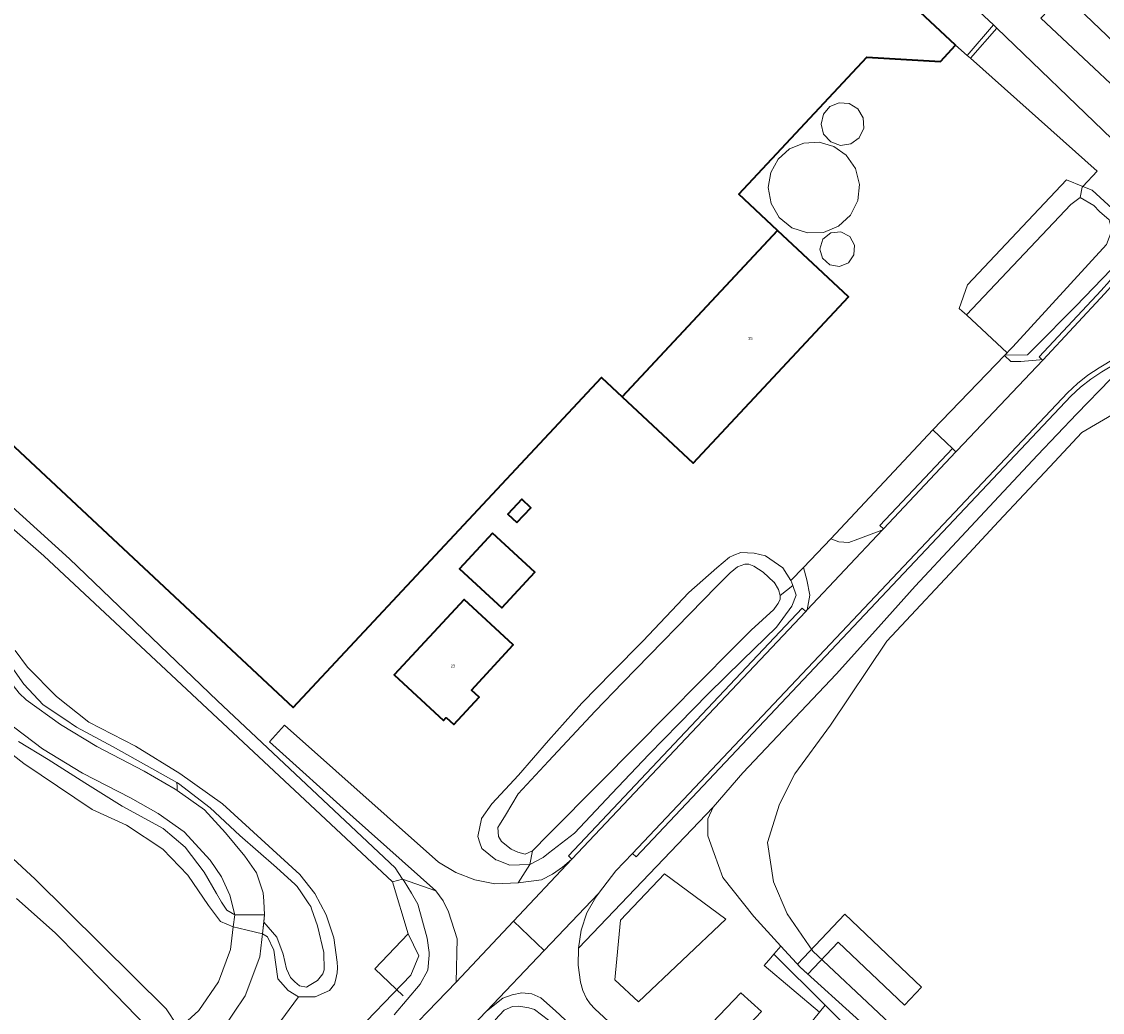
# Model space of a CAD drawing. Header units: metres. Extents: x 73718 to 76933, y 443658 to 446696.
# Tile 156 of 161: x 76282 to 76416, y 445834 to 445957. Entities that reach past the tile are written whole.
import ezdxf
from ezdxf.enums import TextEntityAlignment as Align

# ---------------------------------------------------------------- set-up
doc = ezdxf.new("R2010")
doc.units = ezdxf.units.M
for name, color, linetype, lineweight in [('B-WE-GR-BEPLANTING_CULTUUR_BOSPLANTSOEN-GV', 90, 'Continuous', 18), ('B-WE-GR-GROENVOORZIENING-GV', 80, 'Continuous', 18), ('B-WE-KW-KUNSTWERK_DEK-GV', 170, 'Continuous', 18), ('B-WE-KW-KUNSTWERK_STEIGER-GV', 170, 'Continuous', 18), ('B-WE-KW-KUNSTWERK_STUW-G', 170, 'Continuous', 18), ('B-WE-OG-BEBOUWING-GV', 7, 'Continuous', 35), ('B-WE-OG-BEBOUWING-T18', 10, 'Continuous', 18), ('B-WE-OG-BEBOUWING_OPSLAGTANK-GV', 7, 'Continuous', 18), ('B-WE-OG-TERREIN_BEGROEID-GV', 7, 'Continuous', 18), ('B-WE-OG-TERREIN_ERF-GV', 7, 'Continuous', 18), ('B-WE-OG-TERREIN_OEVER-GV', 7, 'Continuous', 18), ('B-WE-OG-WATER_SLOOT-GV', 120, 'Continuous', 18), ('B-WE-OG-WEG-GV', 7, 'Continuous', 18), ('B-WE-VH-GESLOTENVERHARDING_ASFALT-GV', 10, 'Continuous', 18), ('B-WE-VH-HALFVERHARDING_GRASBETONSTEEN-GV', 130, 'Continuous', 18), ('B-WE-VH-OPENVERHARDING-GV', 30, 'Continuous', 18), ('B-WE-VH-OPENVERHARDING_BETONSTRAATSTEEN-GV', 30, 'Continuous', 18)]:
    doc.layers.add(name, color=color, linetype=linetype, lineweight=lineweight)
doc.styles.add('NLCS-ISO-M200-T18', font='NLCS-ISO.ttf', dxfattribs={"height": 0.36})

msp = doc.modelspace()

# ---------------------------------------------------------------- linework, layer by layer
at = {"layer": 'B-WE-GR-BEPLANTING_CULTUUR_BOSPLANTSOEN-GV', "flags": 128}
for points in [[(76369.278, 445845.649), (76361.66, 445851.282), (76356.174, 445845.502), (76355.463, 445838.104), (76358.403, 445835.361)], [(76472.577, 445736.19), (76478.156, 445732.978), (76478.905, 445732.572), (76479.768, 445732.377), (76480.651, 445732.429), (76481.456, 445732.708), (76482.157, 445733.192), (76482.722, 445733.874), (76483.075, 445734.685), (76483.19, 445735.529), (76483.04, 445736.491), (76464.876, 445752.376), (76443.224, 445773.851), (76381.636, 445834.932), (76380.921, 445834.053), (76371.832, 445822.886), (76374.491, 445820.41), (76443.224, 445756.397), (76455.413, 445745.045)]]:
    msp.add_lwpolyline(points, close=True, dxfattribs=at)
at = {"layer": 'B-WE-GR-GROENVOORZIENING-GV', "flags": 128}
msp.add_lwpolyline([(76272.26, 445805.317), (76297.409, 445832.055), (76297.242, 445832.23), (76293.381, 445836.273), (76289.644, 445840.082), (76288.789, 445840.954), (76285.87, 445843.929), (76281.068, 445848.208)], dxfattribs=at)
at = {"layer": 'B-WE-KW-KUNSTWERK_DEK-GV', "flags": 128}
msp.add_lwpolyline([(76302.848, 445828.545), (76304.048, 445829.541), (76306.581, 445831.771), (76309.483, 445836.093), (76311.308, 445840.962), (76311.672, 445844.173), (76311.898, 445846.161), (76308.192, 445846.17), (76308.013, 445844.67), (76307.676, 445841.848), (76306.173, 445837.851), (76303.73, 445834.277), (76301.851, 445832.576), (76301.33, 445832.105), (76300.559, 445831.407), (76300.51, 445831.362)], close=True, dxfattribs=at)
at = {"layer": 'B-WE-KW-KUNSTWERK_STEIGER-GV', "flags": 128}
msp.add_lwpolyline([(76383.245, 445842.762), (76391.47, 445834.93), (76393.599, 445837.166), (76384.07, 445846.24), (76378.162, 445840.036), (76378.517, 445839.647), (76379.463, 445838.79)], close=True, dxfattribs=at)
at = {"layer": 'B-WE-KW-KUNSTWERK_STUW-G', "flags": 128}
msp.add_lwpolyline([(76329.755, 445843.808), (76325.623, 445839.445), (76329.139, 445836.115)], dxfattribs=at)
at = {"layer": 'B-WE-OG-BEBOUWING-GV', "flags": 128}
for points in [[(76214.056, 446130.964), (76130.576, 446041.611), (76128.296, 446039.171), (76224.989, 445948.833), (76228.808, 445952.92), (76315.474, 445871.95), (76353.792, 445912.965), (76356.367, 445910.559), (76375.702, 445931.254), (76370.89, 445935.75), (76386.793, 445952.773), (76395.948, 445952.261), (76397.846, 445954.293), (76364.051, 445985.866), (76308.501, 446037.763), (76311.008, 446040.447)], [(76375.702, 445931.254), (76356.367, 445910.559), (76365.19, 445902.315), (76384.526, 445923.011)], [(76343.271, 445894.942), (76345.013, 445896.778), (76343.911, 445897.823), (76342.169, 445895.987)], [(76340.262, 445893.627), (76336.148, 445889.185), (76341.404, 445884.316), (76345.519, 445888.758)], [(76334.496, 445870.715), (76335.444, 445869.837), (76338.574, 445873.216), (76337.62, 445874.099), (76342.835, 445879.729), (76336.726, 445885.387), (76328.022, 445875.99), (76334.136, 445870.326)]]:
    msp.add_lwpolyline(points, close=True, dxfattribs=at)
at = {"layer": 'B-WE-OG-BEBOUWING_OPSLAGTANK-GV', "flags": 128}
for points in [[(76385.691, 445946.378), (76384.625, 445947.031), (76383.377, 445947.129), (76382.221, 445946.651), (76381.409, 445945.699), (76381.116, 445944.483), (76381.433, 445943.219), (76382.307, 445942.254), (76383.534, 445941.815), (76384.822, 445942.006), (76385.868, 445942.782), (76386.425, 445943.959), (76386.361, 445945.26)], [(76379.41, 445930.942), (76381.428, 445931.014), (76383.295, 445931.787), (76384.773, 445933.163), (76385.677, 445934.969), (76385.893, 445936.977), (76385.393, 445938.934), (76384.241, 445940.593), (76382.687, 445941.696), (76380.856, 445942.224), (76378.954, 445942.117), (76377.193, 445941.388), (76375.772, 445940.118), (76374.851, 445938.45), (76374.532, 445936.571), (76374.89, 445934.584), (76375.921, 445932.847), (76377.494, 445931.579)], [(76384.506, 445927.24), (76385.204, 445928.223), (76385.272, 445929.426), (76384.688, 445930.482), (76383.574, 445931.078), (76382.316, 445930.954), (76381.338, 445930.152), (76380.971, 445928.943), (76381.305, 445927.784), (76382.204, 445926.981), (76383.392, 445926.778)]]:
    msp.add_lwpolyline(points, close=True, dxfattribs=at)
at = {"layer": 'B-WE-OG-TERREIN_BEGROEID-GV', "flags": 128}
msp.add_lwpolyline([(76375.247, 445841.269), (76374.877, 445840.838), (76374.03, 445839.853), (76380.921, 445834.053), (76381.636, 445834.932)], close=True, dxfattribs=at)
at = {"layer": 'B-WE-OG-TERREIN_ERF-GV', "flags": 128}
for points in [[(76411.251, 445960.673), (76426.551, 445946.042), (76430.215, 445949.99), (76431.673, 445951.561), (76440.928, 445961.362)], [(76264.392, 445911.485), (76287.641, 445890.413), (76306.051, 445872.764), (76328.159, 445851.999), (76329.065, 445850.611), (76333.198, 445849.136), (76322.933, 445858.33), (76312.506, 445867.673), (76314.376, 445869.76), (76333.521, 445852.735), (76335.686, 445851.421), (76338.048, 445850.509), (76340.535, 445850.028), (76343.456, 445850.134), (76344.874, 445852.446), (76344.79, 445852.443), (76342.388, 445852.363), (76340.835, 445852.955), (76340.648, 445853.026), (76338.907, 445854.435), (76338.683, 445855.106), (76338.41, 445855.927), (76338.889, 445858.098), (76338.897, 445858.134), (76340.151, 445859.988), (76343.466, 445863.552), (76347.227, 445867.827), (76351.339, 445872.502), (76355.132, 445876.336), (76358.963, 445880.209), (76364.682, 445886.259), (76368.162, 445889.326), (76369.737, 445890.652), (76370.107, 445890.804), (76370.251, 445890.864), (76371.146, 445891.232), (76372.803, 445891.149), (76374.212, 445890.817), (76376.367, 445889.326), (76377.35, 445887.737), (76378.919, 445889.367), (76382.337, 445892.917), (76395.023, 445906.459), (76403.93, 445915.71), (76403.953, 445915.733), (76404.257, 445916.05), (76399.187, 445920.742), (76398.661, 445921.229), (76398.305, 445921.559), (76399.344, 445924.508), (76411.654, 445937.526), (76413.683, 445936.731), (76415.465, 445938.627), (76399.677, 445952.665), (76399.281, 445953.017), (76397.846, 445954.293), (76395.948, 445952.261), (76386.793, 445952.773), (76370.89, 445935.75), (76375.702, 445931.254), (76384.526, 445923.011), (76365.19, 445902.315), (76356.367, 445910.559), (76353.792, 445912.965), (76315.474, 445871.95), (76228.808, 445952.92)]]:
    msp.add_lwpolyline(points, dxfattribs=at)
for points in [[(76382.307, 445942.254), (76381.433, 445943.219), (76381.116, 445944.483), (76381.409, 445945.699), (76382.221, 445946.651), (76383.377, 445947.129), (76384.625, 445947.031), (76385.691, 445946.378), (76386.361, 445945.26), (76386.425, 445943.959), (76385.868, 445942.782), (76384.822, 445942.006), (76383.534, 445941.815)], [(76381.428, 445931.014), (76379.41, 445930.942), (76377.494, 445931.579), (76375.921, 445932.847), (76374.89, 445934.584), (76374.532, 445936.571), (76374.851, 445938.45), (76375.772, 445940.118), (76377.193, 445941.388), (76378.954, 445942.117), (76380.856, 445942.224), (76382.687, 445941.696), (76384.241, 445940.593), (76385.393, 445938.934), (76385.893, 445936.977), (76385.677, 445934.969), (76384.773, 445933.163), (76383.295, 445931.787)], [(76385.272, 445929.426), (76385.204, 445928.223), (76384.506, 445927.24), (76383.392, 445926.778), (76382.204, 445926.981), (76381.305, 445927.784), (76380.971, 445928.943), (76381.338, 445930.152), (76382.316, 445930.954), (76383.574, 445931.078), (76384.688, 445930.482)], [(76345.013, 445896.778), (76343.271, 445894.942), (76342.169, 445895.987), (76343.911, 445897.823)], [(76340.262, 445893.627), (76345.519, 445888.758), (76341.404, 445884.316), (76336.148, 445889.185)], [(76335.444, 445869.837), (76334.496, 445870.715), (76334.136, 445870.326), (76328.022, 445875.99), (76336.726, 445885.387), (76342.835, 445879.729), (76337.62, 445874.099), (76338.574, 445873.216)]]:
    msp.add_lwpolyline(points, close=True, dxfattribs=at)
at = {"layer": 'B-WE-OG-TERREIN_OEVER-GV', "flags": 128}
for points in [[(76198.394, 445969.969), (76216.741, 445953.341), (76223.553, 445946.957), (76225.357, 445945.336), (76226.818, 445944.58), (76261.993, 445911.684), (76279.142, 445895.439), (76284.463, 445890.789), (76299.651, 445876.59), (76299.652, 445876.589), (76308.61, 445868.213), (76308.613, 445868.211), (76327.794, 445850.278), (76329.065, 445850.611), (76328.159, 445851.999), (76306.051, 445872.764), (76287.641, 445890.413), (76264.392, 445911.485), (76256.062, 445918.902), (76229.696, 445943.688), (76227.376, 445946.081), (76224.989, 445948.833), (76128.296, 446039.171)], [(76417.127, 445912.773), (76412.928, 445908.463), (76408.042, 445903.299), (76403.204, 445898.187), (76397.984, 445892.578), (76392.817, 445887.026), (76387.875, 445881.529), (76382.982, 445876.087), (76377.152, 445869.923), (76371.38, 445863.821), (76367.688, 445859.537), (76367.025, 445858.101), (76367.025, 445856.001), (76367.798, 445853.791), (76368.903, 445850.808), (76372.771, 445845.946), (76376.116, 445842.279), (76378.517, 445839.647), (76385.929, 445832.934)], [(76394.823, 445827.798), (76387.537, 445834.645), (76381.372, 445840.439), (76380.1, 445841.634), (76376.892, 445846.308), (76375.198, 445850.265), (76374.444, 445855.142), (76375.925, 445859.921), (76377.862, 445863.698), (76382.306, 445869.746), (76389.304, 445880.194), (76399.53, 445891.134), (76403.193, 445895.054), (76409.563, 445901.88), (76413.541, 445906.143), (76417.927, 445908.703)], [(76280.898, 445876.364), (76281.981, 445874.857), (76284.358, 445872.293), (76287.058, 445870.473), (76288.507, 445869.496), (76293.076, 445867.072), (76300.99, 445862.614), (76301.187, 445862.503), (76305.15, 445859.473), (76308.832, 445856.024), (76313.401, 445852.061), (76315.687, 445849.941), (76315.964, 445849.684), (76316.498, 445848.898), (76317.412, 445847.554), (76317.643, 445847.213), (76317.743, 445846.924), (76318.482, 445844.789), (76319.274, 445841.479), (76319.321, 445839.335), (76319.148, 445838.846), (76318.493, 445838.006), (76317.449, 445837.381), (76317.13, 445837.19), (76316.266, 445837.358), (76315.647, 445837.834), (76315.116, 445838.394), (76314.619, 445839.447), (76314.2, 445841.265), (76313.407, 445843.41), (76311.793, 445845.241), (76311.628, 445843.789), (76312.259, 445843.443), (76313.07, 445841.76), (76313.552, 445838.223), (76314.838, 445836.776), (76316.124, 445835.972), (76318.214, 445835.972), (76319.982, 445836.776), (76320.617, 445837.537), (76320.79, 445838.326), (76320.859, 445838.64), (76320.919, 445838.915), (76320.987, 445839.609), (76320.925, 445840.303), (76320.512, 445843.29), (76319.583, 445846.159), (76318.167, 445848.822), (76316.308, 445851.196), (76306.677, 445859.983), (76301.381, 445863.754), (76295.832, 445867.14), (76290.057, 445870.126), (76286.013, 445873.303), (76282.414, 445876.976), (76280.867, 445879.03)], [(76281.068, 445848.208), (76285.87, 445843.929), (76288.789, 445840.954), (76289.644, 445840.082), (76293.381, 445836.273), (76297.242, 445832.23), (76297.409, 445832.055), (76298.664, 445830.741), (76299.84, 445831.571), (76301.016, 445832.401), (76299.681, 445834.481), (76283.371, 445850.583), (76255.041, 445876.75)], [(76277.73, 445868.269), (76281.945, 445865), (76288.291, 445860.718), (76290.442, 445859.266), (76294.718, 445857.309), (76299.248, 445854.317), (76302.352, 445851.109), (76304.943, 445847.328), (76306.431, 445845.354), (76308.013, 445844.67), (76308.204, 445846.17), (76308.192, 445846.17), (76307.207, 445846.766), (76306.547, 445847.753), (76305.915, 445848.836), (76304.371, 445851.482), (76302.009, 445854.59), (76299.274, 445856.89), (76294.178, 445859.687), (76289.555, 445862.592), (76284.978, 445865.467), (76281.311, 445867.705)], [(76347.227, 445833.063), (76345.468, 445834.399), (76344.75, 445834.619), (76343.51, 445834.819), (76342.717, 445834.772), (76341.692, 445834.306), (76340.573, 445833.094)]]:
    msp.add_lwpolyline(points, dxfattribs=at)
for points in [[(76412.177, 445934.459), (76413.334, 445935.327), (76413.574, 445936.615), (76413.683, 445936.731), (76411.654, 445937.526), (76399.344, 445924.508), (76398.305, 445921.559), (76398.661, 445921.229), (76399.187, 445920.742)], [(76413.683, 445936.731), (76413.574, 445936.615), (76413.334, 445935.327), (76415.021, 445934.362), (76415.758, 445933.612), (76416.95, 445932.579), (76417.27, 445931.231), (76416.594, 445929.517), (76404.957, 445916.776), (76404.483, 445916.284), (76404.257, 445916.05), (76403.953, 445915.733), (76406.78, 445915.794), (76407.609, 445916.63), (76412.788, 445921.857), (76417.201, 445926.394), (76418.732, 445928.577), (76419.104, 445929.836), (76419.011, 445930.908), (76418.941, 445931.491), (76418.592, 445932.353), (76417.799, 445933.519), (76414.839, 445936.277)], [(76344.874, 445852.446), (76345.213, 445854.126), (76344.313, 445853.727), (76343.391, 445853.948), (76342.58, 445854.33), (76341.371, 445855.273), (76340.983, 445855.903), (76340.919, 445857.025), (76341.127, 445857.354), (76341.88, 445858.55), (76343.462, 445861.206), (76347.227, 445865.26), (76353.01, 445871.488), (76356.467, 445875.035), (76368.095, 445886.969), (76369.792, 445888.666), (76370.726, 445889.418), (76371.627, 445889.767), (76372.121, 445889.767), (76372.76, 445889.505), (76373.894, 445888.75), (76375.244, 445887.544), (76375.26, 445887.529), (76375.812, 445886.628), (76376.015, 445885.873), (76377.617, 445887.091), (76377.444, 445887.585), (76377.35, 445887.737), (76376.367, 445889.326), (76374.212, 445890.817), (76372.803, 445891.149), (76371.146, 445891.232), (76370.251, 445890.864), (76370.107, 445890.804), (76369.737, 445890.652), (76368.162, 445889.326), (76364.682, 445886.259), (76358.963, 445880.209), (76355.132, 445876.336), (76351.339, 445872.502), (76347.227, 445867.827), (76343.466, 445863.552), (76340.151, 445859.988), (76338.897, 445858.134), (76338.889, 445858.098), (76338.41, 445855.927), (76338.683, 445855.106), (76338.907, 445854.435), (76340.648, 445853.026), (76340.835, 445852.955), (76342.388, 445852.363), (76344.79, 445852.443)], [(76377.617, 445887.091), (76376.015, 445885.873), (76376.015, 445885.408), (76375.783, 445884.856), (76375.629, 445884.653), (76375.231, 445884.129), (76372.412, 445881.571), (76370.01, 445879.147), (76362.124, 445871.19), (76353.672, 445862.662), (76347.227, 445856.158), (76345.213, 445854.126), (76344.874, 445852.446), (76346.532, 445853.275), (76347.227, 445853.822), (76350.427, 445856.341), (76355.091, 445861.256), (76359.709, 445866.121), (76363.416, 445869.91), (76367.085, 445873.662), (76371.348, 445877.821), (76375.569, 445881.939), (76377.496, 445884.55), (76378.024, 445885.928)], [(76308.204, 445846.17), (76308.013, 445844.67), (76308.693, 445844.504), (76309.752, 445844.246), (76311.628, 445843.789), (76311.793, 445845.241), (76311.898, 445846.161), (76309.602, 445846.167), (76308.798, 445846.169)]]:
    msp.add_lwpolyline(points, close=True, dxfattribs=at)
at = {"layer": 'B-WE-OG-WATER_SLOOT-GV', "flags": 128}
for points in [[(76412.177, 445934.459), (76399.187, 445920.742), (76404.257, 445916.05), (76404.483, 445916.284), (76404.957, 445916.776), (76416.594, 445929.517), (76417.27, 445931.231), (76416.95, 445932.579), (76415.758, 445933.612), (76415.021, 445934.362), (76413.334, 445935.327)], [(76369.792, 445888.666), (76368.095, 445886.969), (76356.467, 445875.035), (76353.01, 445871.488), (76347.227, 445865.26), (76343.462, 445861.206), (76341.88, 445858.55), (76341.127, 445857.354), (76340.919, 445857.025), (76340.983, 445855.903), (76341.371, 445855.273), (76342.58, 445854.33), (76343.391, 445853.948), (76344.313, 445853.727), (76345.213, 445854.126), (76347.227, 445856.158), (76353.672, 445862.662), (76362.124, 445871.19), (76370.01, 445879.147), (76372.412, 445881.571), (76375.231, 445884.129), (76375.629, 445884.653), (76375.783, 445884.856), (76376.015, 445885.408), (76376.015, 445885.873), (76375.812, 445886.628), (76375.26, 445887.529), (76375.244, 445887.544), (76373.894, 445888.75), (76372.76, 445889.505), (76372.121, 445889.767), (76371.627, 445889.767), (76370.726, 445889.418)]]:
    msp.add_lwpolyline(points, close=True, dxfattribs=at)
for points in [[(76417.927, 445908.703), (76413.541, 445906.143), (76409.563, 445901.88), (76403.193, 445895.054), (76399.53, 445891.134), (76389.304, 445880.194), (76382.306, 445869.746), (76377.862, 445863.698), (76375.925, 445859.921), (76374.444, 445855.142), (76375.198, 445850.265), (76376.892, 445846.308), (76380.1, 445841.634), (76381.372, 445840.439), (76387.537, 445834.645), (76394.823, 445827.798), (76402.39, 445820.686), (76410.178, 445813.367), (76411.13, 445812.19), (76414.428, 445808.116), (76420.699, 445802.071)], [(76291.325, 445798.487), (76330.082, 445838.664), (76331.074, 445841.09), (76329.755, 445843.808), (76327.794, 445850.278), (76308.613, 445868.211), (76308.61, 445868.213), (76299.652, 445876.589), (76299.651, 445876.59), (76284.463, 445890.789), (76279.142, 445895.439)], [(76280.867, 445879.03), (76282.414, 445876.976), (76286.013, 445873.303), (76290.057, 445870.126), (76295.832, 445867.14), (76301.381, 445863.754), (76306.677, 445859.983), (76316.308, 445851.196), (76318.167, 445848.822), (76319.583, 445846.159), (76320.512, 445843.29), (76320.925, 445840.303), (76320.987, 445839.609), (76320.919, 445838.915), (76320.859, 445838.64), (76320.79, 445838.326), (76320.617, 445837.537), (76319.982, 445836.776), (76318.214, 445835.972), (76316.124, 445835.972), (76306.166, 445822.455)], [(76255.041, 445876.75), (76283.371, 445850.583), (76299.681, 445834.481), (76301.016, 445832.401)], [(76306.166, 445822.455), (76316.124, 445835.972), (76314.838, 445836.776), (76313.552, 445838.223), (76313.07, 445841.76), (76312.259, 445843.443), (76311.628, 445843.789), (76309.752, 445844.246), (76308.693, 445844.504), (76308.013, 445844.67), (76306.431, 445845.354), (76304.943, 445847.328), (76302.352, 445851.109), (76299.248, 445854.317), (76294.718, 445857.309), (76290.442, 445859.266), (76288.291, 445860.718), (76281.945, 445865), (76277.73, 445868.269)]]:
    msp.add_lwpolyline(points, dxfattribs=at)
at = {"layer": 'B-WE-OG-WEG-GV', "flags": 128}
for points in [[(76399.281, 445953.017), (76402.555, 445956.797), (76369.993, 445987.094), (76379.361, 445996.792), (76376.971, 445998.817), (76376.254, 445997.646), (76374.669, 445995.922), (76373.858, 445995.154), (76372.897, 445994.243), (76370.567, 445992.378), (76364.051, 445985.866), (76397.846, 445954.293)], [(76397.456, 445904.132), (76396.662, 445904.891), (76395.023, 445906.459), (76382.337, 445892.917), (76383.338, 445892.542), (76384.571, 445892.461), (76385.669, 445892.874), (76388.678, 445893.997), (76388.752, 445894.025), (76388.866, 445894.145), (76388.43, 445894.557)], [(76379.205, 445883.893), (76379.368, 445884.067), (76379.735, 445885.917), (76379.335, 445887.799), (76378.919, 445889.367), (76377.35, 445887.737), (76377.444, 445887.585), (76377.617, 445887.091), (76378.024, 445885.928), (76377.496, 445884.55), (76375.569, 445881.939), (76371.348, 445877.821), (76367.085, 445873.662), (76363.416, 445869.91), (76359.709, 445866.121), (76355.091, 445861.256), (76350.427, 445856.341), (76347.227, 445853.822), (76346.532, 445853.275), (76344.874, 445852.446), (76343.456, 445850.134), (76346.351, 445850.538), (76347.705, 445851.237), (76348.971, 445852.095), (76350.121, 445853.095), (76349.684, 445853.507), (76378.769, 445884.305)], [(76301.044, 445861.621), (76301.043, 445861.892), (76301.027, 445862.107), (76300.99, 445862.614), (76293.076, 445867.072), (76288.507, 445869.496), (76287.058, 445870.473), (76284.358, 445872.293), (76281.981, 445874.857), (76280.898, 445876.364), (76278.764, 445879.332), (76277.486, 445879.95), (76280.639, 445874.694), (76281.369, 445873.729), (76282.251, 445872.9), (76286.521, 445869.814), (76291.021, 445867.075), (76296.93, 445864.012), (76300.795, 445861.796)], [(76311.898, 445846.161), (76311.793, 445845.241), (76313.407, 445843.41), (76314.2, 445841.265), (76314.619, 445839.447), (76315.116, 445838.394), (76315.647, 445837.834), (76316.266, 445837.358), (76317.13, 445837.19), (76317.449, 445837.381), (76318.493, 445838.006), (76319.148, 445838.846), (76319.321, 445839.335), (76319.274, 445841.479), (76318.482, 445844.789), (76317.743, 445846.924), (76317.643, 445847.213), (76317.412, 445847.554), (76316.498, 445848.898), (76315.964, 445849.684), (76315.687, 445849.941), (76313.401, 445852.061), (76308.832, 445856.024), (76305.15, 445859.473), (76301.187, 445862.503), (76300.99, 445862.614), (76301.027, 445862.107), (76301.043, 445861.892), (76301.044, 445861.621), (76304.44, 445859.235), (76307.058, 445856.363), (76309.455, 445853.481), (76310.894, 445851.385), (76311.203, 445850.504), (76311.743, 445848.885), (76311.818, 445847.855)], [(76358.403, 445835.361), (76355.463, 445838.104), (76356.174, 445845.502), (76361.66, 445851.282), (76369.278, 445845.649)]]:
    msp.add_lwpolyline(points, close=True, dxfattribs=at)
for points in [[(76417.256, 445942.647), (76402.977, 445956.395), (76399.677, 445952.665), (76415.465, 445938.627), (76413.683, 445936.731), (76414.839, 445936.277), (76417.799, 445933.519)], [(76417.201, 445926.394), (76412.788, 445921.857), (76407.609, 445916.63), (76406.78, 445915.794), (76403.953, 445915.733), (76403.93, 445915.71), (76404.708, 445914.972), (76405.951, 445914.957), (76408.331, 445915.17), (76408.548, 445915.262), (76408.245, 445915.545), (76415.945, 445923.805), (76416.983, 445924.965)], [(76417.987, 445914.837), (76416.017, 445913.678), (76414.663, 445912.761), (76413.383, 445911.748), (76412.182, 445910.643), (76358.101, 445853.37), (76357.665, 445853.782), (76355.584, 445851.621), (76353.428, 445848.819), (76353.086, 445848.374), (76351.977, 445846.409), (76351.258, 445844.27), (76350.953, 445842.034), (76367.688, 445859.537), (76371.38, 445863.821), (76377.152, 445869.923), (76382.982, 445876.087), (76387.875, 445881.529), (76392.817, 445887.026), (76397.984, 445892.578), (76403.204, 445898.187), (76408.042, 445903.299), (76412.928, 445908.463), (76417.127, 445912.773)], [(76281.311, 445867.705), (76284.978, 445865.467), (76289.555, 445862.592), (76294.178, 445859.687), (76299.274, 445856.89), (76302.009, 445854.59), (76304.371, 445851.482), (76305.915, 445848.836), (76306.547, 445847.753), (76307.207, 445846.766), (76308.192, 445846.17), (76307.572, 445848.599), (76306.541, 445850.884), (76305.131, 445852.956), (76301.914, 445856.488), (76298.663, 445858.745), (76295.225, 445860.708), (76289.274, 445863.793), (76284.302, 445866.824), (76279.638, 445870.309)], [(76371.832, 445822.886), (76380.921, 445834.053), (76374.03, 445839.853), (76374.877, 445840.838), (76375.247, 445841.269), (76376.116, 445842.279), (76372.771, 445845.946), (76368.903, 445850.808), (76367.798, 445853.791), (76367.025, 445856.001), (76367.025, 445858.101), (76367.688, 445859.537), (76350.953, 445842.034), (76350.906, 445839.915), (76351.21, 445837.816), (76351.47, 445836.749), (76351.926, 445835.75), (76352.414, 445835.085), (76352.993, 445834.49), (76359.751, 445828.232)], [(76328.01, 445833.742), (76331.273, 445837.552), (76332.205, 445839.292), (76332.392, 445841.157), (76332.356, 445841.465), (76332.143, 445843.27), (76330.962, 445847.497), (76330.156, 445848.87), (76329.284, 445850.356), (76329.065, 445850.611), (76327.794, 445850.278), (76329.755, 445843.808), (76331.074, 445841.09), (76330.082, 445838.664), (76291.325, 445798.487)], [(76302.72, 445803.649), (76335.726, 445837.789), (76335.852, 445843.192), (76334.793, 445846.528), (76334.113, 445847.904), (76333.198, 445849.136), (76329.065, 445850.611), (76329.284, 445850.356), (76330.156, 445848.87), (76330.962, 445847.497), (76332.143, 445843.27), (76332.356, 445841.465), (76332.392, 445841.157), (76332.205, 445839.292), (76331.273, 445837.552), (76328.01, 445833.742)], [(76420.699, 445802.071), (76414.428, 445808.116), (76410.196, 445811.434), (76405.921, 445814.785), (76401.028, 445819.238), (76396.086, 445823.735), (76393.341, 445826.221), (76385.929, 445832.934), (76378.517, 445839.647), (76376.116, 445842.279), (76375.247, 445841.269), (76381.636, 445834.932), (76443.224, 445773.851)], [(76361.414, 445821.784), (76348.085, 445834.25), (76346.262, 445835.856), (76345.128, 445836.346), (76343.9, 445836.469), (76342.692, 445836.212), (76341.517, 445835.811), (76339.487, 445834.191), (76243.224, 445733.472)], [(76363.987, 445829.015), (76371.13, 445836.478), (76373.694, 445834.169), (76367.15, 445827.247)], [(76340.573, 445833.094), (76341.692, 445834.306), (76342.717, 445834.772), (76343.51, 445834.819), (76344.75, 445834.619), (76345.468, 445834.399), (76347.227, 445833.063)]]:
    msp.add_lwpolyline(points, dxfattribs=at)
at = {"layer": 'B-WE-VH-GESLOTENVERHARDING_ASFALT-GV', "flags": 128}
for points in [[(76369.993, 445987.094), (76402.555, 445956.797), (76402.681, 445956.68), (76402.977, 445956.395), (76417.256, 445942.647)], [(76423.729, 445943.32), (76408.449, 445957.626)], [(76416.388, 445923.401), (76408.683, 445915.136), (76398.045, 445903.882), (76397.889, 445903.717), (76388.866, 445894.145), (76388.752, 445894.025), (76379.368, 445884.067), (76379.205, 445883.893), (76350.121, 445853.095), (76342.872, 445845.388), (76346.69, 445841.749), (76353.428, 445848.819), (76355.584, 445851.621), (76357.665, 445853.782), (76411.76, 445911.07), (76412.993, 445912.205), (76414.309, 445913.246), (76415.696, 445914.185), (76417.703, 445915.366)], [(76279.638, 445870.309), (76284.302, 445866.824), (76289.274, 445863.793), (76295.225, 445860.708), (76298.663, 445858.745), (76301.914, 445856.488), (76305.131, 445852.956), (76306.541, 445850.884), (76307.572, 445848.599), (76308.192, 445846.17), (76308.204, 445846.17), (76308.798, 445846.169), (76309.602, 445846.167), (76311.898, 445846.161), (76311.818, 445847.855), (76311.743, 445848.885), (76311.203, 445850.504), (76310.894, 445851.385), (76309.455, 445853.481), (76307.058, 445856.363), (76304.44, 445859.235), (76301.044, 445861.621), (76300.795, 445861.796), (76296.93, 445864.012), (76291.021, 445867.075), (76286.521, 445869.814), (76282.251, 445872.9), (76281.369, 445873.729)], [(76359.751, 445828.232), (76352.993, 445834.49), (76352.414, 445835.085), (76351.926, 445835.75), (76351.47, 445836.749), (76351.21, 445837.816), (76350.906, 445839.915), (76350.953, 445842.034), (76351.258, 445844.27), (76351.977, 445846.409), (76353.086, 445848.374), (76353.428, 445848.819), (76346.69, 445841.749), (76339.487, 445834.191), (76341.517, 445835.811), (76342.692, 445836.212), (76343.9, 445836.469), (76345.128, 445836.346), (76346.262, 445835.856), (76348.085, 445834.25), (76361.414, 445821.784)], [(76195.925, 445685.364), (76197.874, 445687.321), (76208.622, 445697.07), (76208.906, 445698.049), (76210.922, 445700.449), (76214.642, 445704.204), (76229.592, 445719.21), (76243.224, 445733.472), (76339.487, 445834.191), (76346.69, 445841.749), (76342.872, 445845.388), (76335.726, 445837.789), (76302.72, 445803.649), (76271.664, 445771.525), (76244.576, 445743.162), (76243.224, 445741.747), (76215.125, 445712.326), (76211.576, 445708.616), (76204.919, 445701.656), (76201.929, 445698.52), (76196.926, 445692.983), (76188.763, 445684.175)], [(76367.15, 445827.247), (76373.694, 445834.169), (76371.13, 445836.478), (76363.987, 445829.015)]]:
    msp.add_lwpolyline(points, dxfattribs=at)
for points in [[(76408.683, 445915.136), (76408.548, 445915.262), (76408.331, 445915.17), (76405.951, 445914.957), (76404.708, 445914.972), (76403.93, 445915.71), (76395.023, 445906.459), (76396.662, 445904.891), (76397.456, 445904.132), (76397.889, 445903.717), (76398.045, 445903.882)], [(76379.368, 445884.067), (76388.752, 445894.025), (76388.678, 445893.997), (76385.669, 445892.874), (76384.571, 445892.461), (76383.338, 445892.542), (76382.337, 445892.917), (76378.919, 445889.367), (76379.335, 445887.799), (76379.735, 445885.917)], [(76350.121, 445853.095), (76348.971, 445852.095), (76347.705, 445851.237), (76346.351, 445850.538), (76343.456, 445850.134), (76340.535, 445850.028), (76338.048, 445850.509), (76335.686, 445851.421), (76333.521, 445852.735), (76314.376, 445869.76), (76312.506, 445867.673), (76322.933, 445858.33), (76333.198, 445849.136), (76334.113, 445847.904), (76334.793, 445846.528), (76335.852, 445843.192), (76335.726, 445837.789), (76342.872, 445845.388)], [(76302.848, 445828.545), (76304.048, 445829.541), (76306.581, 445831.771), (76309.483, 445836.093), (76311.308, 445840.962), (76311.672, 445844.173), (76311.898, 445846.161), (76308.192, 445846.17), (76308.013, 445844.67), (76307.676, 445841.848), (76306.173, 445837.851), (76303.73, 445834.277), (76301.851, 445832.576), (76301.33, 445832.105), (76300.559, 445831.407), (76300.51, 445831.362)]]:
    msp.add_lwpolyline(points, close=True, dxfattribs=at)
at = {"layer": 'B-WE-VH-HALFVERHARDING_GRASBETONSTEEN-GV', "flags": 128}
for points in [[(76418.387, 445925.912), (76419.167, 445927.342), (76419.777, 445928.852), (76420.206, 445930.412), (76420.451, 445931.989), (76420.456, 445933.838), (76420.267, 445935.678), (76419.67, 445935.616), (76419.856, 445933.808), (76419.852, 445932.036), (76419.619, 445930.538), (76419.208, 445929.044), (76418.624, 445927.599), (76417.877, 445926.23), (76416.983, 445924.965), (76415.945, 445923.805), (76408.245, 445915.545), (76408.548, 445915.262), (76408.683, 445915.136), (76416.388, 445923.401), (76417.453, 445924.591)], [(76428.893, 445918.188), (76428.834, 445918.786), (76426.529, 445918.456), (76424.242, 445917.946), (76421.995, 445917.256), (76419.809, 445916.393), (76417.703, 445915.366), (76415.696, 445914.185), (76414.309, 445913.246), (76412.993, 445912.205), (76411.76, 445911.07), (76357.665, 445853.782), (76358.101, 445853.37), (76412.182, 445910.643), (76413.383, 445911.748), (76414.663, 445912.761), (76416.017, 445913.678), (76417.987, 445914.837), (76420.051, 445915.844), (76422.194, 445916.689), (76424.396, 445917.365), (76426.637, 445917.866)], [(76388.866, 445894.145), (76397.889, 445903.717), (76397.456, 445904.132), (76388.43, 445894.557)], [(76350.121, 445853.095), (76379.205, 445883.893), (76378.769, 445884.305), (76349.684, 445853.507)]]:
    msp.add_lwpolyline(points, close=True, dxfattribs=at)
at = {"layer": 'B-WE-VH-OPENVERHARDING-GV', "flags": 128}
msp.add_lwpolyline([(76399.281, 445953.017), (76399.677, 445952.665), (76402.977, 445956.395), (76402.681, 445956.68), (76402.555, 445956.797)], close=True, dxfattribs=at)
at = {"layer": 'B-WE-VH-OPENVERHARDING_BETONSTRAATSTEEN-GV', "flags": 128}
msp.add_lwpolyline([(76427.531, 445939.751), (76427.796, 445940.034), (76427.399, 445941.462), (76425.796, 445945.228), (76426.551, 445946.042), (76411.251, 445960.673), (76411.125, 445960.533), (76410.252, 445959.557), (76408.449, 445957.626), (76423.729, 445943.32)], close=True, dxfattribs=at)

# ---------------------------------------------------------------- texts
at = {"layer": 'B-WE-OG-BEBOUWING-T18', "style": 'NLCS-ISO-M200-T18'}
for s, p in [('25', (76372.338, 445917.824)), ('23', (76335.322, 445877.092))]:
    msp.add_text(s, height=0.36, dxfattribs=at).set_placement(p, align=Align.MIDDLE)

doc.saveas('drawing.dxf')
